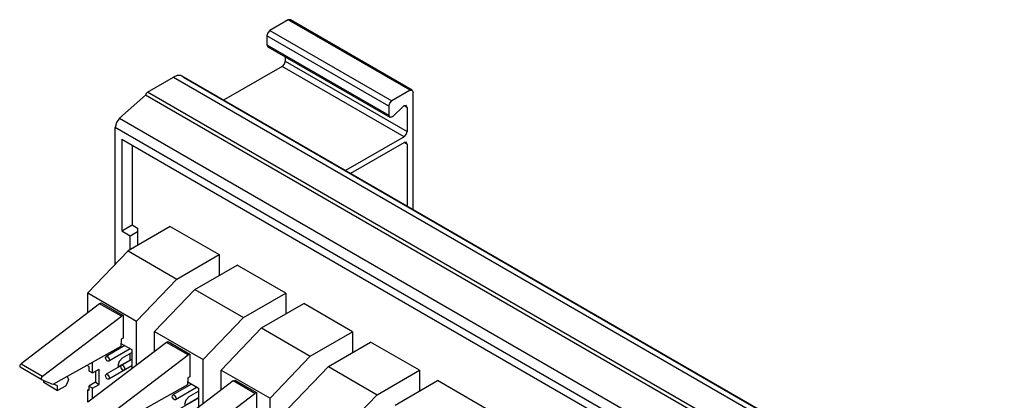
# Model space of a CAD drawing. Header units: millimetres. Extents: x 40 to 165, y 96 to 227.
# Tile 9 of 9: x 40 to 154, y 183 to 227. Entities that reach past the tile are written whole.
import ezdxf

# ---------------------------------------------------------------- set-up
doc = ezdxf.new("R2010")
doc.units = ezdxf.units.MM
doc.header["$LTSCALE"] = 19.36
doc.layers.get('0').update_dxf_attribs({"linetype": 'CONTINUOUS'})

msp = doc.modelspace()

# ---------------------------------------------------------------- linework, layer by layer
at = {"color": 6, "linetype": 'Continuous'}
for p, q in [((70.87, 226.64), (68.74, 225.41)), ((71.12, 226.66), (70.87, 226.64)), ((71.22, 226.43), (71.12, 226.66)), ((85.26, 218.5), (71.12, 226.66)), ((68.39, 224.8), (68.39, 223.73)), ((68.39, 223.73), (68.49, 223.5)), ((68.49, 223.5), (68.74, 223.53)), ((68.49, 223.5), (82.64, 215.34)), ((70.51, 222.34), (70.51, 221.86)), ((70.16, 221.25), (63.36, 217.32)), ((54.53, 218.27), (57.54, 220)), ((58.7, 219.98), (58.54, 220.1)), ((153.93, 165.03), (58.54, 220.1)), ((85.01, 218.47), (82.89, 217.25)), ((85.01, 218.47), (85.26, 218.5)), ((85.26, 218.5), (85.36, 218.27)), ((85.36, 204.62), (85.36, 218.27)), ((54.32, 217.9), (51.31, 215.23)), ((149.71, 162.83), (54.32, 217.9)), ((82.53, 216.63), (82.53, 215.57)), ((84.19, 216.59), (83, 215.45)), ((84.55, 216.7), (84.3, 216.68)), ((84.65, 216.48), (84.55, 216.7)), ((84.65, 216.48), (84.65, 213.69)), ((82.64, 215.34), (82.53, 215.57)), ((82.89, 215.36), (82.64, 215.34)), ((50.78, 198.29), (50.78, 214.14)), ((51.56, 212.8), (51.56, 202.18)), ((51.56, 212.8), (145.4, 158.62)), ((84.3, 213.08), (77.5, 209.16)), ((84.55, 212.45), (84.3, 212.43)), ((84.65, 212.22), (84.55, 212.45)), ((52.76, 212.1), (52.76, 202.87)), ((78.11, 208.86), (84.3, 212.43)), ((84.65, 212.22), (84.65, 205.03)), ((78.11, 208.86), (78.08, 208.82)), ((51.56, 202.18), (52.76, 202.87)), ((51.56, 202.18), (52.55, 201.61)), ((57.19, 202.68), (52.28, 199.85)), ((52.76, 202.87), (53.4, 202.5)), ((53.4, 202.5), (53.4, 200.5)), ((57.19, 202.68), (62.84, 199.42)), ((52.55, 201.61), (53.4, 202.1)), ((52.55, 200.01), (52.55, 201.61)), ((52.28, 199.85), (47.61, 194.98)), ((52.28, 199.85), (57.94, 196.58)), ((57.94, 196.58), (62.84, 199.42)), ((62.84, 199.42), (62.84, 197.01)), ((60.02, 195.38), (64.93, 198.21)), ((70.59, 194.95), (64.93, 198.21)), ((53.27, 191.71), (57.94, 196.58)), ((60.02, 195.38), (55.36, 190.5)), ((60.02, 195.38), (65.68, 192.11)), ((47.61, 192.66), (47.61, 194.98)), ((47.61, 194.98), (53.27, 191.71)), ((65.68, 192.11), (70.59, 194.95)), ((70.59, 194.95), (70.59, 192.53)), ((48.99, 193.71), (39.87, 186.77)), ((48.99, 193.71), (49.18, 193.82)), ((51.51, 192.26), (48.99, 193.71)), ((49.18, 193.82), (51.7, 192.36)), ((67.77, 190.91), (72.68, 193.74)), ((78.34, 190.47), (72.68, 193.74)), ((42.38, 185.32), (51.51, 192.26)), ((51.7, 192.36), (51.51, 192.26)), ((51.7, 192.37), (51.7, 189.73)), ((61.01, 187.24), (65.68, 192.11)), ((53.27, 186.6), (53.27, 191.71)), ((67.77, 190.91), (63.1, 186.03)), ((67.77, 190.91), (73.43, 187.64)), ((51.47, 189.6), (51.46, 188.77)), ((51.7, 189.73), (51.47, 189.6)), ((55.36, 188.19), (55.36, 190.5)), ((55.36, 190.5), (61.01, 187.24)), ((73.43, 187.64), (78.34, 190.47)), ((78.34, 190.47), (78.34, 188.06)), ((51.46, 188.77), (43.56, 184.37)), ((56.74, 189.24), (47.61, 182.3)), ((51.91, 188.87), (49.73, 187.61)), ((52.54, 188.5), (50.05, 187.06)), ((51.46, 189.12), (52.71, 188.4)), ((56.74, 189.24), (56.93, 189.34)), ((59.25, 187.79), (56.74, 189.24)), ((56.93, 189.34), (59.44, 187.89)), ((75.52, 186.43), (80.42, 189.27)), ((86.08, 186), (80.42, 189.27)), ((50.09, 187.33), (50.12, 187.2)), ((50.13, 180.85), (59.25, 187.79)), ((51.63, 187.43), (52.71, 188.05)), ((52.55, 187.22), (52.55, 187.96)), ((52.71, 188.4), (52.71, 186.18)), ((59.44, 187.89), (59.25, 187.79)), ((59.44, 187.89), (59.44, 185.26)), ((68.76, 182.77), (73.43, 187.64)), ((39.78, 186.36), (39.77, 186.36)), ((39.77, 186.36), (39.78, 186.36)), ((47.61, 186.52), (47.61, 186.62)), ((47.61, 186.52), (47.73, 186.45)), ((47.73, 186.45), (47.73, 185.94)), ((48.17, 185.69), (48.17, 186.93)), ((52.71, 187.26), (49.73, 185.54)), ((52.71, 186.52), (50.05, 184.99)), ((51.19, 186.44), (51.12, 186.43)), ((51.19, 186.44), (52.71, 187.31)), ((51.89, 186.3), (51.91, 186.17)), ((61.01, 182.13), (61.01, 187.24)), ((75.52, 186.43), (70.85, 181.56)), ((75.52, 186.43), (81.17, 183.17)), ((45.22, 185.29), (45.25, 185.21)), ((45.28, 185.2), (45.25, 185.21)), ((45.25, 185.21), (45.28, 185.2)), ((47.73, 185.94), (48.17, 185.69)), ((48.17, 185.69), (48.94, 186.13)), ((48.5, 185.88), (48.5, 184.62)), ((48.94, 184.37), (48.94, 186.13)), ((50.09, 185.26), (50.12, 185.13)), ((59.21, 185.13), (59.2, 184.3)), ((59.44, 185.26), (59.21, 185.13)), ((63.1, 183.72), (63.1, 186.03)), ((63.1, 186.03), (68.76, 182.77)), ((81.17, 183.17), (86.08, 186)), ((86.08, 186), (86.08, 183.59)), ((42.29, 184.91), (42.28, 184.91)), ((43.56, 184.37), (42.29, 184.91)), ((42.5, 184.6), (42.5, 184.82)), ((42.5, 184.61), (44.12, 183.67)), ((44.12, 184.2), (43.63, 184.41)), ((44.12, 183.67), (44.12, 184.2)), ((45.02, 184.18), (44.12, 183.67)), ((45.26, 184.58), (45.02, 184.18)), ((48.5, 184.62), (47.73, 184.18)), ((47.73, 184.18), (47.73, 183.67)), ((48.17, 183.92), (47.73, 184.18)), ((48.17, 183.92), (48.94, 184.37)), ((48.17, 182.72), (48.17, 183.92)), ((48.5, 184.62), (48.94, 184.37)), ((59.2, 184.3), (51.31, 179.9)), ((64.48, 184.77), (55.36, 177.83)), ((59.65, 184.39), (57.48, 183.14)), ((60.29, 184.03), (57.79, 182.59)), ((59.21, 184.65), (60.46, 183.93)), ((60.46, 183.93), (60.46, 181.71)), ((64.48, 184.77), (64.67, 184.87)), ((67, 183.32), (64.48, 184.77)), ((64.67, 184.87), (67.19, 183.42)), ((83.26, 181.96), (88.17, 184.8)), ((93.83, 181.53), (88.17, 184.8)), ((47.61, 183.74), (47.73, 183.8)), ((47.61, 182.3), (47.61, 183.74)), ((47.73, 183.67), (47.61, 183.74)), ((60.46, 182.78), (57.48, 181.06)), ((57.84, 182.86), (57.86, 182.73)), ((57.87, 176.38), (67, 183.31)), ((58.94, 181.97), (60.46, 182.84)), ((59.38, 182.96), (60.46, 183.58)), ((67.19, 183.42), (67, 183.32)), ((67.19, 183.42), (67.19, 180.79)), ((68.76, 177.66), (68.76, 182.77)), ((76.5, 178.29), (81.17, 183.17))]:
    msp.add_line(p, q, dxfattribs=at)
at = {"color": 9, "linetype": 'Continuous'}
for p, q in [((85.01, 218.47), (70.87, 226.64)), ((68.74, 225.41), (82.89, 217.25)), ((82.53, 216.63), (68.39, 224.8)), ((68.39, 223.73), (82.53, 215.57)), ((70.51, 221.86), (84.65, 213.69)), ((84.3, 213.08), (70.16, 221.25)), ((57.54, 220), (152.93, 164.93)), ((58.7, 219.98), (153.92, 165.01)), ((149.92, 163.19), (54.53, 218.27)), ((84.65, 216.48), (84.3, 216.68)), ((51.31, 215.23), (146.7, 160.16)), ((146.17, 159.07), (50.78, 214.14)), ((84.65, 212.22), (84.3, 212.43)), ((42.29, 184.91), (39.78, 186.36)), ((39.87, 186.77), (42.38, 185.32)), ((51.19, 186.44), (51.24, 186.41))]:
    msp.add_line(p, q, dxfattribs=at)
at = {"color": 6, "linetype": 'Continuous'}
for points in [[(68.74, 225.41), (68.49, 225.15), (68.39, 224.8)], [(70.51, 221.86), (70.41, 221.51), (70.16, 221.25)], [(58.54, 220.1), (58.39, 220.17), (57.99, 220.18), (57.54, 220)], [(54.53, 218.27), (54.38, 218.11), (54.32, 217.9)], [(82.53, 216.63), (82.64, 216.98), (82.89, 217.25)], [(84.3, 216.68), (84.26, 216.66), (84.23, 216.63), (84.19, 216.59)], [(51.31, 215.23), (50.93, 214.72), (50.78, 214.14)], [(83, 215.45), (82.96, 215.42), (82.92, 215.39), (82.89, 215.36)], [(84.3, 213.08), (84.55, 213.35), (84.65, 213.69)], [(49.67, 187.46), (49.69, 187.56), (49.73, 187.61)], [(50.05, 187.06), (49.94, 187.05), (49.84, 187.11), (49.69, 187.34), (49.67, 187.46)], [(49.73, 187.61), (49.84, 187.62), (49.94, 187.56), (50.09, 187.33)], [(51.63, 187.43), (51.25, 187.03), (51.09, 186.5), (51.16, 186.36)], [(39.87, 186.77), (39.74, 186.59), (39.72, 186.49), (39.77, 186.36)], [(50.12, 187.2), (50.09, 187.1), (50.05, 187.06)], [(51.46, 186.43), (51.48, 186.53), (51.53, 186.57)], [(51.85, 186.02), (51.74, 186.02), (51.64, 186.07), (51.49, 186.3), (51.46, 186.43)], [(51.53, 186.57), (51.64, 186.58), (51.73, 186.52), (51.89, 186.3)], [(42.28, 184.91), (42.23, 185.04), (42.25, 185.14), (42.38, 185.32)], [(45.28, 185.2), (45.38, 184.96), (45.26, 184.58)], [(49.67, 185.39), (49.69, 185.49), (49.73, 185.54)], [(50.05, 184.99), (49.94, 184.98), (49.84, 185.03), (49.69, 185.26), (49.67, 185.39)], [(49.73, 185.54), (49.84, 185.54), (49.94, 185.49), (50.09, 185.26)], [(50.12, 185.13), (50.09, 185.03), (50.05, 184.99)], [(51.91, 186.17), (51.89, 186.07), (51.85, 186.02)], [(57.41, 182.99), (57.43, 183.09), (57.48, 183.14)], [(57.8, 182.59), (57.69, 182.58), (57.59, 182.64), (57.44, 182.86), (57.41, 182.99)], [(57.48, 183.14), (57.59, 183.14), (57.68, 183.09), (57.84, 182.86)], [(59.38, 182.96), (59, 182.55), (58.84, 182.02), (58.9, 181.89)], [(57.86, 182.73), (57.84, 182.63), (57.8, 182.59)]]:
    msp.add_lwpolyline(points, dxfattribs=at)

doc.saveas('drawing.dxf')
